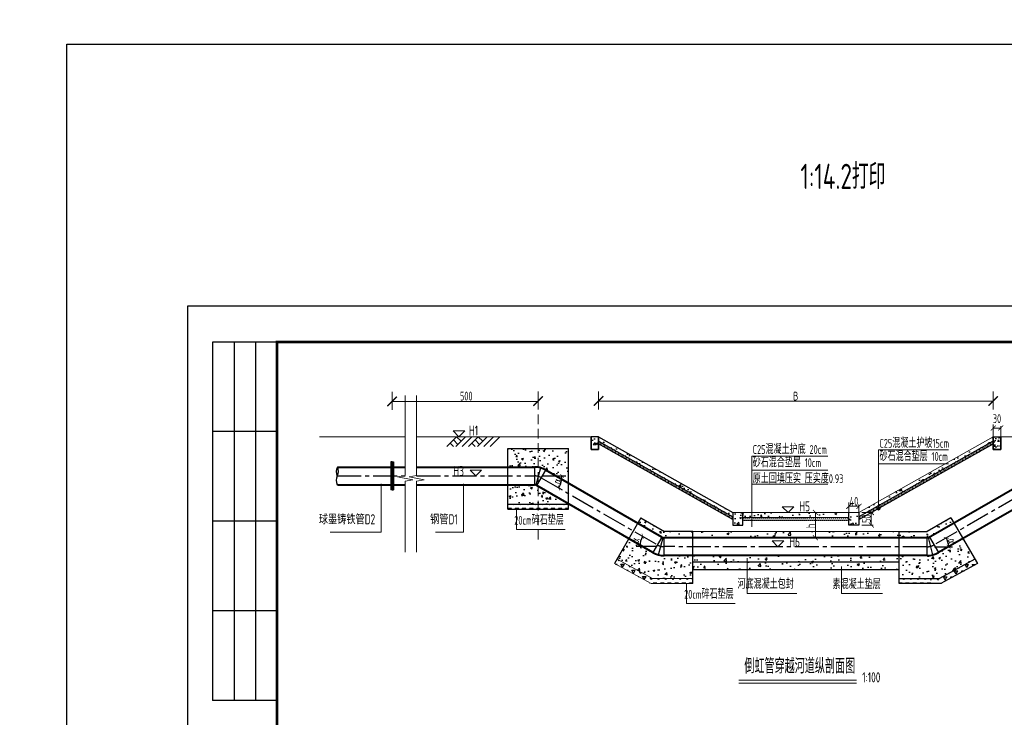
# Model space of a CAD drawing. Extents: x -493406 to 788281, y -298348 to -108123.
# Tile 5 of 6: x 451273 to 455176, y -286577 to -283813. Entities that reach past the tile are written whole.
import ezdxf
from ezdxf.enums import TextEntityAlignment as Align

# ---------------------------------------------------------------- set-up
doc = ezdxf.new("R2010")
doc.units = 0
for name, pattern in [('ACAD_ISO02W100', [15, 12, -3]), ('CENTER2', [28.575, 19.05, -3.175, 3.175, -3.175]), ('DASHED', [19.05, 12.7, -6.35])]:
    doc.linetypes.add(name, pattern=pattern)
doc.layers.add('GPSCOMMON', color=7, linetype='Continuous')
doc.layers.add('管道中心线', color=6, linetype='CENTER2')
for name, color, linetype, lineweight in [('标注', 4, 'Continuous', 13), ('河口线', 4, 'ACAD_ISO02W100', 70), ('管线', 1, 'Continuous', 25), ('管道', 1, 'Continuous', 25), ('细线', 7, 'Continuous', 20)]:
    doc.layers.add(name, color=color, linetype=linetype, lineweight=lineweight)
doc.styles.add('gpshz', font='tssdeng.shx', dxfattribs={"width": 0.7, "bigfont": 'tssdchn.shx'})
doc.styles.add('HZ', font='hztxt_e.shx', dxfattribs={"width": 0.7, "bigfont": 'hztxt.shx'})
doc.styles.add('图签', font='txt', dxfattribs={"width": 0.66})
doc.dimstyles.new('1bi250', dxfattribs={"dimtxt": 75, "dimasz": 37.5, "dimexe": 37.5, "dimexo": 37.5, "dimgap": 2, "dimtad": 1, "dimdec": 0, "dimtxsty": 'HZ', "dimblk": 'ARCHTICK', "dimcen": 2.5, "dimclrd": 256, "dimclre": 256, "dimclrt": 256, "dimadec": 0, "dimazin": 0, "dimtfac": 1, "dimtdec": 0, "dimtmove": 2, "dimatfit": 2, "dimfxl": 0, "dimlwd": -1, "dimlwe": -1, "dimarcsym": 0})
doc.dimstyles.new('副本 1bi50', dxfattribs={"dimtxt": 35, "dimasz": 15, "dimexe": 15, "dimexo": 15, "dimgap": 0.01, "dimtad": 1, "dimdec": 0, "dimlfac": 0.014286, "dimdsep": 46, "dimtxsty": 'gpshz', "dimblk": 'ARCHTICK', "dimcen": 2.5, "dimclrd": 256, "dimclre": 256, "dimclrt": 256, "dimadec": 0, "dimazin": 0, "dimtfac": 1, "dimtdec": 0, "dimtmove": 2, "dimatfit": 0, "dimfxl": 0, "dimlwd": -1, "dimlwe": -1, "dimarcsym": 0})
pattern_1 = [(50, (-5824.17, -123199.535), (72.8738676, -6.375634), [7.62, -83.82]), (355, (-5824.17, -123199.535), (-14.097369, 76.422738), [6.096, -67.056234]), (100.451445, (-5818.1, -123200.07), (58.776499, 70.047101), [6.476004, -71.236098]), (46.1842, (-5824.17, -123179.215), (108.431616, -16.816931), [11.43, -125.73]), (96.635558, (-5815.14, -123180.62), (94.961654, 98.97045), [9.71401, -106.854243]), (351.18415, (-5824.17, -123179.22), (94.961654, 98.97045), [9.143987, -100.583893]), (21, (-5814.01, -123184.295), (60.6457565, -40.906079), [7.62, -83.82]), (326, (-5814.01, -123184.295), (24.720811, 73.675186), [6.096, -67.056]), (71.451445, (-5808.96, -123187.704), (85.366568, 32.769108), [6.476004, -71.235975]), (37.5, (-5824.17, -123199.535), (1.2354413, 33.8220155), [0, -66.2432, 0, -68.072, 0, -67.31]), (7.5, (-5824.17, -123199.535), (26.727865, 40.07223), [0, -38.8112, 0, -64.7192, 0, -25.654]), (327.5, (-5846.828, -123199.535), (54.236238, -2.2914976), [0, -25.4, 0, -79.248, 0, -105.156]), (317.5, (-5856.99, -123199.535), (59.2516726, 10.1705964), [0, -33.02, 0, -52.6288, 0, -74.676])]
pattern_2 = [(0, (121505.66, -175011.722), (3.96875, 7.9375), [0, -7.9375])]
pattern_3 = [(50, (-20210.14, -127578.82), (72.8738676, -6.375634), [7.62, -83.82]), (355, (-20210.14, -127578.82), (-14.097369, 76.422738), [6.096, -67.056234]), (100.451445, (-20204.07, -127579.35), (58.776499, 70.047101), [6.476004, -71.236098]), (46.1842, (-20210.14, -127558.5), (108.431616, -16.816931), [11.43, -125.73]), (96.635558, (-20201.1, -127559.9), (94.961654, 98.97045), [9.71401, -106.854243]), (351.18415, (-20210.14, -127558.5), (94.961654, 98.97045), [9.143987, -100.583893]), (21, (-20199.98, -127563.58), (60.6457565, -40.906079), [7.62, -83.82]), (326, (-20199.98, -127563.58), (24.720811, 73.675186), [6.096, -67.056]), (71.451445, (-20194.926, -127566.99), (85.366568, 32.769108), [6.476004, -71.235975]), (37.5, (-20210.14, -127578.822), (1.2354413, 33.8220155), [0, -66.2432, 0, -68.072, 0, -67.31]), (7.5, (-20210.14, -127578.822), (26.727865, 40.07223), [0, -38.8112, 0, -64.7192, 0, -25.654]), (327.5, (-20232.797, -127578.822), (54.236238, -2.2914976), [0, -25.4, 0, -79.248, 0, -105.156]), (317.5, (-20242.957, -127578.82), (59.2516726, 10.1705964), [0, -33.02, 0, -52.6288, 0, -74.676])]
pattern_4 = [(60, (-20210.14, -127578.822), (-14.2875, 24.7466759), [14.2875, -14.2875]), (120, (-20210.14, -127578.822), (-28.575, 2e-08), [14.2875, -14.2875]), (0, (-20217.284, -127566.449), (14.2875, 24.7466759), [14.2875, -14.2875])]

# ---------------------------------------------------------------- blocks, each defined once
blk = doc.blocks.new('_ArchTick')
at = {"color": 0, "linetype": 'ByBlock', "const_width": 0.15}
blk.add_lwpolyline([(-0.5, -0.5), (0.5, 0.5)], dxfattribs=at)
blk = doc.blocks.new('*D73')
at = {"layer": 'Defpoints', "color": 0}
for p in [(454560.1, -285689), (454600.1, -285696.3), (454600.1, -285741)]:
    blk.add_point(p, dxfattribs=at)
at = {"layer": '标注'}
for p, q in [((454560.1, -285726.5), (454560.1, -285778.5)), ((454560.1, -285741), (454600.1, -285741)), ((454600.1, -285733.8), (454600.1, -285778.5))]:
    blk.add_line(p, q, dxfattribs=at)
at = {"layer": '标注', "xscale": 20, "yscale": 20, "zscale": 20, "rotation": 180}
blk.add_blockref('_ArchTick', (454560.1, -285741), dxfattribs=at)
at = {"layer": '标注', "xscale": 20, "yscale": 20, "zscale": 20}
blk.add_blockref('_ArchTick', (454600.1, -285741), dxfattribs=at)
at = {"layer": '标注', "insert": (454580.1, -285721.5), "char_height": 35, "attachment_point": 5, "style": 'gpshz'}
blk.add_mtext('40', dxfattribs=at)
blk = doc.blocks.new('*D74')
at = {"layer": 'Defpoints', "color": 0}
for p in [(454693.6, -285765.5), (454648.9, -285815.5), (454693.6, -285815.5)]:
    blk.add_point(p, dxfattribs=at)
at = {"layer": '标注'}
for p, q in [((454656.1, -285765.5), (454611.4, -285765.5)), ((454648.9, -285765.5), (454648.9, -285815.5)), ((454656.1, -285815.5), (454611.4, -285815.5))]:
    blk.add_line(p, q, dxfattribs=at)
at = {"layer": '标注', "xscale": 20, "yscale": 20, "zscale": 20}
for p, rotation in [((454648.9, -285765.5), 90), ((454648.9, -285815.5), 270)]:
    blk.add_blockref('_ArchTick', p, dxfattribs=dict(at, rotation=rotation))
at = {"layer": '标注', "insert": (454629.4, -285790.5), "char_height": 35, "attachment_point": 5, "rotation": 90, "style": 'gpshz'}
blk.add_mtext('50', dxfattribs=at)
blk = doc.blocks.new('*D75')
at = {"layer": 'Defpoints', "color": 0}
for p in [(455132.1, -285379), (455162.1, -285386.3), (455162.1, -285431)]:
    blk.add_point(p, dxfattribs=at)
at = {"layer": '标注'}
for p, q in [((455132.1, -285416.5), (455132.1, -285468.5)), ((455132.1, -285431), (455162.1, -285431)), ((455162.1, -285423.8), (455162.1, -285468.5))]:
    blk.add_line(p, q, dxfattribs=at)
at = {"layer": '标注', "xscale": 20, "yscale": 20, "zscale": 20, "rotation": 180}
blk.add_blockref('_ArchTick', (455132.1, -285431), dxfattribs=at)
at = {"layer": '标注', "xscale": 20, "yscale": 20, "zscale": 20}
blk.add_blockref('_ArchTick', (455162.1, -285431), dxfattribs=at)
at = {"layer": '标注', "insert": (455147.1, -285393.8), "char_height": 35, "attachment_point": 5, "style": 'gpshz'}
blk.add_mtext('30', dxfattribs=at)
blk = doc.blocks.new('*D77')
at = {"layer": 'Defpoints', "color": 0}
for p in [(453340.6, -285627.9), (453736.4, -285872.9), (453801.7, -285894.1), (453828.1, -285901), (454869.7, -285901.4)]:
    blk.add_point(p, dxfattribs=at)
at = {"layer": 'GPSCOMMON'}
blk.add_line((453798.6, -285901), (453716.4, -285901), dxfattribs=at)
blk.add_arc((453813.6, -285901), 82.2, 150, 179.9821, dxfattribs=at)
at = {"layer": 'GPSCOMMON', "xscale": 15, "yscale": 15, "zscale": 15}
for p, rotation in [((453742.5, -285859.9), 59.9999999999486), ((453731.4, -285901), 269.9821296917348)]:
    blk.add_blockref('_ArchTick', p, dxfattribs=dict(at, rotation=rotation))
at = {"layer": 'GPSCOMMON', "insert": (453712, -285875.2), "char_height": 35, "attachment_point": 5, "rotation": 75.7425, "style": 'gpshz'}
blk.add_mtext('α', dxfattribs=at)
blk = doc.blocks.new('*D78')
at = {"layer": 'Defpoints', "color": 0}
for p in [(452846.4, -285620.7), (453313.6, -285620.7), (453340.6, -285627.9), (453417.3, -285653.2), (453801.7, -285894.1)]:
    blk.add_point(p, dxfattribs=at)
at = {"layer": 'GPSCOMMON'}
blk.add_line((453343.1, -285620.7), (453438.1, -285620.7), dxfattribs=at)
blk.add_arc((453328.1, -285620.7), 95, 330, 0, dxfattribs=at)
at = {"layer": 'GPSCOMMON', "xscale": 15, "yscale": 15, "zscale": 15}
for p, rotation in [((453423.1, -285620.7), 89.99999999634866), ((453410.3, -285668.2), 240.0000000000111)]:
    blk.add_blockref('_ArchTick', p, dxfattribs=dict(at, rotation=rotation))
at = {"layer": 'GPSCOMMON', "insert": (453402.9, -285640.8), "char_height": 35, "attachment_point": 5, "rotation": 75, "style": 'gpshz'}
blk.add_mtext('α', dxfattribs=at)
blk = doc.blocks.new('*D79')
at = {"layer": 'Defpoints', "color": 0}
for p in [(455359.2, -285628.3), (453828.1, -285901), (454869.7, -285901.4), (454896.6, -285894.2), (454954.2, -285889.1)]:
    blk.add_point(p, dxfattribs=at)
at = {"layer": 'GPSCOMMON'}
blk.add_line((454899.1, -285901.4), (454970.3, -285901.4), dxfattribs=at)
blk.add_arc((454884.1, -285901.4), 71.1, 359.9821, 29.8923, dxfattribs=at)
at = {"layer": 'GPSCOMMON', "xscale": 15, "yscale": 15, "zscale": 15}
for p, rotation in [((454945.8, -285865.9), 119.892311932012), ((454955.3, -285901.4), 269.9821296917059)]:
    blk.add_blockref('_ArchTick', p, dxfattribs=dict(at, rotation=rotation))
at = {"layer": 'GPSCOMMON', "insert": (454969.8, -285878.5), "char_height": 35, "attachment_point": 5, "rotation": 284.9372, "style": 'gpshz'}
blk.add_mtext('α', dxfattribs=at)
blk = doc.blocks.new('*D80')
at = {"layer": 'Defpoints', "color": 0}
for p in [(455294.1, -285634.4), (455359.2, -285628.3), (455386.2, -285620.7), (455853.9, -285621), (454896.6, -285894.2)]:
    blk.add_point(p, dxfattribs=at)
at = {"layer": 'GPSCOMMON'}
blk.add_line((455357.4, -285620.7), (455277.9, -285620.6), dxfattribs=at)
blk.add_arc((455372.4, -285620.7), 79.5, 179.9606, 209.8923, dxfattribs=at)
at = {"layer": 'GPSCOMMON', "xscale": 15, "yscale": 15, "zscale": 15}
for p, rotation in [((455292.9, -285620.6), 89.96055864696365), ((455303.5, -285660.3), 299.8923119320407)]:
    blk.add_blockref('_ArchTick', p, dxfattribs=dict(at, rotation=rotation))
at = {"layer": 'GPSCOMMON', "insert": (455312.5, -285636.7), "char_height": 35, "attachment_point": 5, "rotation": 284.9264, "style": 'gpshz'}
blk.add_mtext('α', dxfattribs=at)
blk = doc.blocks.new('*U56')
at = {"color": 0}
for p, q in [((7, 287), (7, 187)), ((25, 287), (7, 287)), ((13, 287), (13, 187)), ((19, 287), (19, 187)), ((25, 262), (7, 262)), ((25, 237), (7, 237)), ((25, 212), (7, 212)), ((25, 187), (7, 187))]:
    blk.add_line(p, q, dxfattribs=at)
blk.add_lwpolyline([(0, 0), (420, 0), (420, 297), (0, 297)], close=True, dxfattribs=at)
at = {"color": 0, "const_width": 0.75}
blk.add_lwpolyline([(410, 10), (410, 287), (25, 287), (25, 10), (410, 10)], dxfattribs=at)
at = {"color": 0, "linetype": 'Continuous', "style": '图签', "flags": 8}
for tag, width, p, p2 in [('设计总负责', 0.611046, (130.25, 28.99), (141.11, 28.99)), ('工程名称', 2.988281, (283.25, 28.99), (325.75, 28.99)), ('图纸编号', 2.575163, (345.13, 28.99), (381.76, 28.99)), ('子项名称', 2.988281, (283.25, 20.99), (325.75, 20.99))]:
    blk.add_attdef(tag, text='', height=2.5, dxfattribs=dict(at, width=width)).set_placement(p, p2, align=Align.FIT)
at = {"color": 0, "linetype": 'Continuous', "ltscale": 0.055, "style": '图签', "flags": 8}
for tag, width, p, p2 in [('审定', 1.617188, (172.25, 28.99), (183.75, 28.99)), ('设计', 1.617188, (214.25, 28.99), (225.75, 28.99)), ('工程编号', 0.738284, (256.25, 28.99), (266.75, 28.99)), ('版本', 1.530605, (397.87, 28.99), (408.75, 28.99)), ('设计负责', 0.763807, (130.25, 20.99), (141.11, 20.99)), ('审核', 1.617188, (172.25, 20.99), (183.75, 20.99)), ('注册工程师', 0.646875, (214.25, 20.99), (225.75, 20.99)), ('图纸比例', 0.738284, (256.25, 20.99), (266.75, 20.99)), ('专业负责', 0.763807, (130.25, 12.65), (141.11, 12.65)), ('校核', 1.617188, (172.25, 12.65), (183.75, 12.65)), ('注册建筑师', 0.646875, (214.25, 12.65), (225.75, 12.65)), ('出图日期', 0.738284, (256.25, 12.65), (266.75, 12.65))]:
    blk.add_attdef(tag, text='', height=2.5, dxfattribs=dict(at, width=width)).set_placement(p, p2, align=Align.FIT)
at = {"color": 0, "linetype": 'Continuous', "style": '图签'}
for tag, p, width in [('设计证书', (43.26, 16.37), 1.55), ('咨询证书', (43.26, 12.88), 0.9)]:
    blk.add_attdef(tag, p, '', height=2, dxfattribs=dict(at, width=width))
at = {"color": 0, "linetype": 'Continuous', "style": '图签', "width": 0.85}
for tag, height, p in [('图纸名称_2_1', 2.2, (305.02, 15.12)), ('图纸名称_1_1', 2.5, (305.02, 13.35)), ('图纸名称_2_2', 2.2, (305.02, 11.51))]:
    blk.add_attdef(tag, text='', height=height, dxfattribs=at).set_placement(p, align=Align.CENTER)
blk = doc.blocks.new('20180504.1552004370')
at = {"layer": 'GPSCOMMON', "ltscale": 1.5}
h = blk.add_hatch(dxfattribs=at)
h.set_pattern_fill('AR-CONC', color=256, scale=0.4, style=0)
h.set_pattern_definition(pattern_1)
h.paths.add_polyline_path([(453568.14, -285465.53), (453538.14, -285465.53), (453538.14, -285515.53), (453568.14, -285515.53)])
h = blk.add_hatch(dxfattribs=at)
h.set_pattern_fill('AR-CONC', color=256, scale=0.4, style=0)
h.set_pattern_definition(pattern_1)
h.paths.add_polyline_path([(453568.14, -285465.53), (453568.14, -285482.54), (454100.13, -285782.54), (454100.13, -285765.53)])
at = {"layer": 'GPSCOMMON'}
h = blk.add_hatch(dxfattribs=at)
h.set_pattern_fill('DOTS', color=256, scale=5, style=0)
h.set_pattern_definition([(180, (787194.601, -175011.722), (-3.96875, 7.9375), [0, -7.9375])])
h.paths.add_polyline_path([(453568.14, -285494.02), (453568.14, -285481.48), (454100.13, -285781.48), (454100.13, -285792.25)])
at = {"layer": 'GPSCOMMON', "ltscale": 1.5}
h = blk.add_hatch(dxfattribs=at)
h.set_pattern_fill('AR-CONC', color=256, scale=0.4, style=0)
h.set_pattern_definition(pattern_1)
h.paths.add_polyline_path([(454600.13, -285765.53), (454560.13, -285765.53), (454560.13, -285815.53), (454600.13, -285815.53)])
h.paths.add_polyline_path([(455132.12, -285482.54), (455132.12, -285465.53), (454600.13, -285765.53), (454600.13, -285781.68)])
edge = h.paths.add_edge_path()
edge.add_line((454140.13, -285765.53), (454140.13, -285785.53))
edge.add_line((454140.13, -285785.53), (454170.53, -285785.53))
edge.add_arc((454175.48, -285782.48), 5.81, 90, 211.59321, ccw=False)
edge.add_line((454175.48, -285776.68), (454175.48, -285765.53))
edge.add_line((454175.48, -285765.53), (454140.13, -285765.53))
edge = h.paths.add_edge_path()
edge.add_line((454560.13, -285785.53), (454560.13, -285765.53))
edge.add_line((454560.13, -285765.53), (454175.48, -285765.53))
edge.add_line((454175.48, -285765.53), (454175.48, -285776.68))
edge.add_arc((454175.48, -285782.48), 5.81, 328.40679, 90, ccw=False)
edge.add_line((454180.43, -285785.53), (454560.13, -285785.53))
h.paths.add_polyline_path([(454100.13, -285815.53), (454140.13, -285815.53), (454140.13, -285765.53), (454100.13, -285765.53)])
at = {"layer": 'GPSCOMMON'}
h = blk.add_hatch(dxfattribs=at)
h.set_pattern_fill('DOTS', color=256, scale=5, style=0)
h.set_pattern_definition(pattern_2)
h.paths.add_polyline_path([(455132.12, -285494.02), (455132.12, -285481.48), (454600.13, -285781.48), (454600.13, -285792.25)])
h = blk.add_hatch(dxfattribs=at)
h.set_pattern_fill('AR-CONC', color=256, scale=0.2, style=0)
h.set_pattern_definition([(50, (87490.643, -175482.128), (36.4369338, -3.187817), [3.81, -41.91]), (355, (87490.643, -175482.128), (-7.0485652, 38.2113286), [3.048, -33.528]), (100.451, (87493.68, -175482.393), (29.3885003, 35.0233376), [3.238, -35.618]), (46.1842, (87490.643, -175471.968), (54.215808, -8.4084656), [5.715, -62.865]), (96.6356, (87495.16, -175472.67), (47.480847, 49.485111), [4.857, -53.427]), (351.184, (87490.643, -175471.97), (47.480921, 49.4850236), [4.572, -50.292]), (21, (87495.723, -175474.508), (30.322976, -20.4531037), [3.81, -41.91]), (326, (87495.723, -175474.508), (12.3604057, 36.8375932), [3.048, -33.528]), (71.4514, (87498.25, -175476.212), (42.683298, 16.3845715), [3.238, -35.618]), (37.5, (87490.643, -175482.128), (0.61772065, 16.91100777), [0, -33.1216, 0, -34.036, 0, -33.655]), (7.5, (87490.643, -175482.128), (13.3639325, 20.036115), [0, -19.4056, 0, -32.3596, 0, -12.827]), (327.5, (87479.314, -175482.128), (27.11811903, -1.1457488), [0, -12.7, 0, -39.624, 0, -52.578]), (317.5, (87474.234, -175482.128), (29.6258363, 5.0852982), [0, -16.51, 0, -26.3144, 0, -37.338])])
h.paths.add_polyline_path([(455132.12, -285465.53), (455162.12, -285465.53), (455162.12, -285515.53), (455132.12, -285515.53)])
at = {"layer": 'GPSCOMMON', "ltscale": 1.5}
h = blk.add_hatch(dxfattribs=at)
h.set_pattern_fill('AR-CONC', color=256, scale=0.4, style=0)
h.set_pattern_definition(pattern_3)
h.paths.add_polyline_path([(453328.15, -285512.71), (453208.19, -285512.71), (453208.19, -285585.53), (453314.17, -285585.53, -0.0392203), (453328.15, -285586.63)])
h.paths.add_polyline_path([(453448.19, -285512.71), (453328.15, -285512.71), (453328.15, -285586.63, -0.0919574), (453358.92, -285597.52), (453448.19, -285649.06)])
h.paths.add_polyline_path([(453328.15, -285661.73), (453323.42, -285659.01, 0.1316525), (453314.17, -285656.53), (453208.19, -285656.53), (453208.19, -285732.71), (453328.15, -285732.71)])
h.paths.add_polyline_path([(453328.15, -285661.73), (453328.15, -285732.71), (453448.19, -285732.71), (453448.19, -285731.04)])
at = {"layer": 'GPSCOMMON'}
h = blk.add_hatch(dxfattribs=at)
h.set_pattern_fill('TRIANG', color=256, scale=3, style=0)
h.set_pattern_definition([(60, (-5770.372, -123199.535), (-14.2875, 24.7466759), [14.2875, -14.2875]), (120, (-5770.372, -123199.535), (-28.575, 2e-08), [14.2875, -14.2875]), (0, (-5777.516, -123187.162), (14.2875, 24.7466759), [14.2875, -14.2875])])
h.paths.add_polyline_path([(453328.15, -285732.71), (453208.19, -285732.71), (453208.19, -285752.71), (453328.15, -285752.71)])
h.paths.add_polyline_path([(453448.19, -285732.71), (453328.15, -285732.71), (453328.15, -285752.71), (453448.19, -285752.71)])
at = {"layer": 'GPSCOMMON', "ltscale": 1.5}
h = blk.add_hatch(dxfattribs=at)
h.set_pattern_fill('AR-CONC', color=256, scale=0.4, style=0)
h.set_pattern_definition(pattern_1)
h.paths.add_polyline_path([(453735.69, -285786.18), (453723.19, -285807.83), (453814.11, -285860.32), (453814.11, -285831.45)])
h.paths.add_polyline_path([(453941.1, -285840.53), (453829.83, -285840.53), (453814.11, -285831.45), (453814.11, -285860.32), (453818.72, -285862.98, 0.1316525), (453828.22, -285865.53), (453941.1, -285865.53)])
at = {"layer": 'GPSCOMMON'}
h = blk.add_hatch(dxfattribs=at)
h.set_pattern_fill('DOTS', color=256, scale=5, style=0)
h.set_pattern_definition(pattern_2)
edge = h.paths.add_edge_path()
edge.add_line((454140.13, -285785.53), (454140.13, -285795.53))
edge.add_line((454140.13, -285795.53), (454175.48, -285795.53))
edge.add_line((454175.48, -285795.53), (454175.48, -285788.29))
edge.add_arc((454175.48, -285782.48), 5.81, 211.59321, 270, ccw=False)
edge.add_line((454170.53, -285785.53), (454140.13, -285785.53))
edge = h.paths.add_edge_path()
edge.add_line((454560.13, -285795.53), (454560.13, -285785.53))
edge.add_line((454560.13, -285785.53), (454180.43, -285785.53))
edge.add_arc((454175.48, -285782.48), 5.81, 270, 328.40679, ccw=False)
edge.add_line((454175.48, -285788.29), (454175.48, -285795.53))
edge.add_line((454175.48, -285795.53), (454560.13, -285795.53))
at = {"layer": 'GPSCOMMON', "ltscale": 1.5}
h = blk.add_hatch(dxfattribs=at)
h.set_pattern_fill('AR-CONC', color=256, scale=0.4, style=0)
h.set_pattern_definition(pattern_1)
h.paths.add_polyline_path([(454976.72, -285807.22), (454964.57, -285786.18), (454884.31, -285832.52), (454884.31, -285860.36)])
at = {"layer": 'GPSCOMMON'}
h = blk.add_hatch(dxfattribs=at)
h.set_pattern_fill('AR-CONC', color=256, scale=0.5, style=0)
h.set_pattern_definition([(50, (-20210.14, -127578.82), (91.092334, -7.969543), [9.525, -104.775]), (355, (-20210.14, -127578.82), (-17.621413, 95.528321), [7.62, -83.82]), (100.451, (-20202.55, -127579.49), (73.471251, 87.558344), [8.095, -89.045]), (46.1842, (-20210.14, -127553.42), (135.53952, -21.021164), [14.2875, -157.1625]), (96.6356, (-20198.85, -127555.17), (118.702117, 123.712778), [12.1425, -133.5675]), (351.184, (-20210.14, -127553.42), (118.702303, 123.71256), [11.43, -125.73]), (21, (-20197.44, -127559.77), (75.80744, -51.132759), [9.525, -104.775]), (326, (-20197.44, -127559.77), (30.901014, 92.093983), [7.62, -83.82]), (71.4514, (-20191.12, -127564.03), (106.708245, 40.961429), [8.095, -89.045]), (37.5, (-20210.14, -127578.822), (1.5443016, 42.2775194), [0, -82.804, 0, -85.09, 0, -84.1375]), (7.5, (-20210.14, -127578.82), (33.4098313, 50.0902874), [0, -48.514, 0, -80.899, 0, -32.0675]), (327.5, (-20238.46, -127578.822), (67.7952976, -2.864372), [0, -31.75, 0, -99.06, 0, -131.445]), (317.5, (-20251.16, -127578.82), (74.064591, 12.7132455), [0, -41.275, 0, -65.786, 0, -93.345])])
h.paths.add_polyline_path([(454759.15, -285865.53), (454759.14, -285840.53), (453931.06, -285840.53), (453931.06, -285865.53)])
at = {"layer": 'GPSCOMMON', "ltscale": 1.5}
h = blk.add_hatch(dxfattribs=at)
h.set_pattern_fill('AR-CONC', color=256, scale=0.4, style=0)
h.set_pattern_definition(pattern_1)
h.paths.add_polyline_path([(454884.31, -285832.52), (454870.43, -285840.53), (454759.14, -285840.53), (454759.15, -285865.53), (454870.29, -285865.53), (454870.29, -285865.53, 0.1316525), (454879.54, -285863.05), (454884.31, -285871.31)])
h = blk.add_hatch(dxfattribs=at)
h.set_pattern_fill('AR-CONC', color=256, scale=0.4, style=0)
h.set_pattern_definition(pattern_3)
h.paths.add_polyline_path([(453941.09, -285936.53), (453804.11, -285936.53), (453687.69, -285869.32), (453640.94, -285950.29), (453781.06, -286027.53), (453941.06, -286027.53)])
h = blk.add_hatch(dxfattribs=at)
h.set_pattern_fill('AR-CONC', color=256, scale=0.4, style=0)
h.set_pattern_definition(pattern_3)
h.paths.add_polyline_path([(454759.17, -285936.53), (454896.15, -285936.53), (455012.57, -285869.32), (455059.32, -285950.29), (454919.2, -286027.53), (454759.2, -286027.53)])
at = {"layer": 'GPSCOMMON'}
h = blk.add_hatch(dxfattribs=at)
h.set_pattern_fill('TRIANG', color=256, scale=3, style=0)
h.set_pattern_definition(pattern_4)
h.paths.add_polyline_path([(453630.94, -285967.62), (453775.92, -286047.53), (453814.11, -286047.53), (453814.11, -286027.53), (453781.06, -286027.53), (453640.94, -285950.29)])
h.paths.add_polyline_path([(453814.11, -286047.53), (453941.06, -286047.53), (453941.06, -286027.53), (453814.11, -286027.53)])
h = blk.add_hatch(dxfattribs=at)
h.set_pattern_fill('AR-CONC', color=256, scale=0.5, style=0)
h.set_pattern_definition([(50, (-20210.14, -127578.82), (91.092334, -7.969543), [9.525, -104.775]), (355, (-20210.14, -127578.82), (-17.62171, 95.528423), [7.62, -83.820292]), (100.451445, (-20202.55, -127579.49), (73.470624, 87.558876), [8.095004, -89.045122]), (46.1842, (-20210.14, -127553.42), (135.53952, -21.021164), [14.2875, -157.1625]), (96.635558, (-20198.85, -127555.17), (118.702067, 123.713062), [12.14251, -133.567804]), (351.18415, (-20210.14, -127553.42), (118.702067, 123.713062), [11.429984, -125.729866]), (21, (-20197.44, -127559.77), (75.807196, -51.132599), [9.525, -104.775]), (326, (-20197.44, -127559.77), (30.901014, 92.093983), [7.62, -83.82]), (71.451445, (-20191.12, -127564.03), (106.70821, 40.961384), [8.095004, -89.044969]), (37.5, (-20210.14, -127578.822), (1.5443016, 42.2775194), [0, -82.804, 0, -85.09, 0, -84.1375]), (7.5, (-20210.14, -127578.82), (33.4098313, 50.0902874), [0, -48.514, 0, -80.899, 0, -32.0675]), (327.5, (-20238.46, -127578.822), (67.7952976, -2.864372), [0, -31.75, 0, -99.06, 0, -131.445]), (317.5, (-20251.16, -127578.82), (74.064591, 12.7132455), [0, -41.275, 0, -65.786, 0, -93.345])])
h.paths.add_polyline_path([(454759.17, -285936.53), (453941.09, -285936.53), (453941.08, -285961.53), (454759.18, -285961.53)])
h.paths.add_polyline_path([(454759.18, -285961.53), (454103.48, -285961.53), (454103.48, -285991.53), (454759.19, -285991.53)])
h.paths.add_polyline_path([(454103.48, -285961.53), (453941.08, -285961.53), (453941.07, -285991.53), (454103.48, -285991.53)])
h = blk.add_hatch(dxfattribs=at)
h.set_pattern_fill('TRIANG', color=256, scale=3, style=0)
h.set_pattern_definition([(60, (-23489.3, -87664.07), (-14.2874949, 24.746673), [14.2875, -14.2875]), (120, (-23489.3, -87664.07), (-28.5749949, 3e-06), [14.2875, -14.2875]), (0, (-23496.445, -87651.698), (14.2875, 24.74667), [14.2875, -14.2875])])
h.paths.add_polyline_path([(455069.32, -285967.62), (455059.32, -285950.29), (454919.2, -286027.53), (454884.27, -286027.53), (454884.27, -286047.53), (454924.35, -286047.53)])
h = blk.add_hatch(dxfattribs=at)
h.set_pattern_fill('TRIANG', color=256, scale=3, style=0)
h.set_pattern_definition(pattern_4)
h.paths.add_polyline_path([(454759.2, -286047.53), (454886.15, -286047.53), (454886.15, -286027.53), (454759.2, -286027.53)])
at = {"layer": '标注'}
blk.add_hatch(color=256, dxfattribs=at).paths.add_polyline_path([(454672.29, -285750.3, 1), (454683.91, -285750.3, 1)])
at = {"layer": 'GPSCOMMON'}
for p, q in [((453538.14, -285515.53, -847.88), (453538.14, -285465.53, -844.36)), ((453538.14, -285465.53, -847.88), (453538.14, -285515.53, -847.88)), ((453568.14, -285465.53, -844.36), (453538.14, -285465.53, -847.88)), ((453568.14, -285465.53, -847.88), (453568.14, -285515.53, -847.88)), ((453568.14, -285515.53, -847.88), (453568.14, -285465.53, -844.36)), ((453568.14, -285482.54, -423.94), (454100.13, -285782.54, -423.94)), ((455132.12, -285482.54, -423.94), (454600.13, -285782.54, -423.94)), ((455132.12, -285465.53, -847.88), (455132.12, -285515.53, -847.88)), ((455132.12, -285515.53, -847.88), (455132.12, -285465.53, -844.36)), ((455132.12, -285465.53, -844.36), (455162.12, -285465.53, -847.88)), ((455162.12, -285515.53, -847.88), (455162.12, -285465.53, -844.36)), ((455162.12, -285465.53, -847.88), (455162.12, -285515.53, -847.88)), ((453208.19, -285752.71, 2191.06), (453208.19, -285512.71, 2191.06)), ((453208.19, -285512.71, 2191.06), (453448.19, -285512.71, 2191.06)), ((453448.19, -285752.71, 2191.06), (453448.19, -285512.71, 2191.06)), ((453568.14, -285515.53, -847.88), (453538.14, -285515.53, -847.88)), ((453538.14, -285515.53, -847.88), (453568.14, -285515.53, -847.88)), ((454100.13, -285794.02, -423.94), (453568.14, -285494.02, -423.94)), ((454600.13, -285794.02, -423.94), (455132.12, -285494.02, -423.94)), ((455132.12, -285515.53, -847.88), (455162.12, -285515.53, -847.88)), ((455162.12, -285515.53, -847.88), (455132.12, -285515.53, -847.88)), ((452749.96, -285565.53, -415.89), (452744.96, -285565.53, -415.89)), ((452744.96, -285565.53, -415.89), (452744.96, -285675.88, -415.89)), ((452749.96, -285565.53, -415.89), (452749.96, -285675.88, -415.89)), ((452749.96, -285585.53, -415.89), (452749.96, -285565.53, -415.89)), ((452749.96, -285565.53, -415.89), (452754.96, -285565.53, -415.89)), ((452754.96, -285565.53, -415.89), (452754.96, -285675.88, -415.89)), ((452749.96, -285675.88, -415.89), (452744.96, -285675.88, -415.89)), ((452749.96, -285675.88, -415.89), (452754.96, -285675.88, -415.89)), ((453208.19, -285732.71, 2191.06), (453448.19, -285732.71, 2191.06)), ((453208.19, -285752.71, 2191.06), (453448.19, -285752.71, 2191.06)), ((454100.13, -285765.53, -423.94), (454100.13, -285815.53, -423.94)), ((454100.13, -285765.53, -423.94), (454100.13, -285805.53, -423.94)), ((454140.13, -285815.53, -423.94), (454140.13, -285765.53, -423.94)), ((454560.13, -285815.53, -423.94), (454560.13, -285765.53, -423.94)), ((454600.13, -285765.53, -423.94), (454600.13, -285815.53, -423.94)), ((453735.69, -285786.18, 2191.06), (453630.94, -285967.62, 2191.06)), ((453735.69, -285786.18, -423.94), (453829.83, -285840.53, -423.94)), ((454600.13, -285781.48, -423.94), (454600.13, -285792.25, -423.94)), ((454964.57, -285786.18, 2191.06), (455069.32, -285967.62, 2191.06)), ((453941.1, -285840.53, -423.94), (453829.83, -285840.53, -423.94)), ((453941.09, -285901.06, -423.94), (453941.1, -285840.53, -423.94)), ((454100.13, -285815.53, -423.94), (454140.13, -285815.53, -423.94)), ((454600.13, -285815.53, -423.94), (454560.13, -285815.53, -423.94)), ((454759.2, -286047.53, 2191.06), (454759.14, -285840.53, 2191.06)), ((454759.16, -285840.53, 2191.06), (454870.43, -285840.53, 2191.06)), ((453941.06, -286047.53, 2191.06), (453941.1, -285902.1, 2191.06)), ((453941.08, -285961.53, -423.94), (454759.18, -285961.53, -423.94)), ((455059.32, -285950.29, 2191.06), (454919.2, -286027.53, 2191.06)), ((453941.07, -285991.53, -423.94), (454759.19, -285991.53, -423.94)), ((455069.32, -285967.62, 2191.06), (454924.35, -286047.53, 2191.06)), ((454759.2, -286027.53, 2191.06), (454919.2, -286027.53, 2191.06)), ((454924.35, -286047.53, 2191.06), (454759.2, -286047.53, 2191.06))]:
    blk.add_line(p, q, dxfattribs=at)
at = {"layer": 'GPSCOMMON', "ltscale": 1.5}
for p, q in [((453568.14, -285465.53, -423.94), (454100.13, -285765.53, -423.94)), ((454964.57, -285786.18, 2191.06), (454870.43, -285840.53, 2191.06))]:
    blk.add_line(p, q, dxfattribs=at)
at = {"layer": 'GPSCOMMON'}
blk.add_lwpolyline([(451460.3, -283910.4), (458292.3, -283910.4), (458292.3, -294926.9), (451460.3, -294926.9)], close=True, dxfattribs=at)
for centre, radius, start, end in [((452566.32, -285603.52, -423.94), 38.21, 151.90489, 206.71523), ((452501.94, -285602.75, -423.94), 35.18, 329.30766, 29.31246), ((452565.9, -285638.7, -423.94), 38.21, 151.90489, 206.71523), ((453781.06, -286027.53, -423.94), 160, 148.86303, 151.13697), ((454919.2, -286027.53, -423.94), 160, 28.86303, 31.13697)]:
    blk.add_arc(centre, radius, start, end, dxfattribs=at)
at = {"layer": '标注'}
for p, q in [((452749.96, -285359.48, -415.89), (452749.96, -285288.18, -415.89)), ((452749.96, -285345.58, 2199.11), (452749.96, -285288.18, 2199.11)), ((453328.15, -285357.83, -415.89), (453328.15, -285286.53, -415.89)), ((453328.15, -285343.93, 2199.11), (453328.15, -285286.53, 2199.11)), ((453568.14, -285357.83, -847.88), (453568.14, -285286.53, -847.88)), ((453568.14, -285343.93, 1767.12), (453568.14, -285286.53, 1767.12)), ((455132.12, -285357.92, -847.88), (455132.12, -285286.53, -847.88)), ((452749.81, -285325.33), (453328.65, -285325.33)), ((452749.96, -285325.68), (452750.66, -285324.98)), ((452750.31, -285331.3), (452750.31, -285324.83)), ((452801.26, -285619.34, 1767.12), (452801.26, -285301.92, 1767.12)), ((452846.36, -285619.34, 1767.12), (452846.36, -285301.92, 1767.12)), ((453327.8, -285325.68), (453328.5, -285324.98)), ((453328.15, -285326.25), (453328.15, -285324.83)), ((453568.14, -285324.03, -431.99), (455132.12, -285324.03, -847.88)), ((453037.4, -285442.76, -424.79), (452991.87, -285442.76, -424.79)), ((452991.87, -285442.76, -424.79), (453014.64, -285465.53, -424.79)), ((453014.64, -285465.53, -424.79), (453037.4, -285442.76, -424.79)), ((453005.06, -285465.53, -847.88), (452966.97, -285503.62, -847.88)), ((452980.14, -285490.44, -847.88), (452993.32, -285503.62, -847.88)), ((452992.6, -285477.99, -847.88), (453010.49, -285495.87, -847.88)), ((453040.84, -285465.53, -847.88), (453002.74, -285503.62, -847.88)), ((453005.06, -285465.53, -847.88), (453022.95, -285483.41, -847.88)), ((453018.76, -285465.53, -424.79), (453273.62, -285465.53, -424.79)), ((453065.75, -285465.53, -847.88), (453027.66, -285503.62, -847.88)), ((453090.67, -285465.53, -847.88), (453052.57, -285503.62, -847.88)), ((453065.75, -285490.44, -847.88), (453078.93, -285503.62, -847.88)), ((453078.21, -285477.99, -847.88), (453096.1, -285495.87, -847.88)), ((453126.44, -285465.53, -847.88), (453088.35, -285503.62, -847.88)), ((453090.67, -285465.53, -847.88), (453108.56, -285483.41, -847.88)), ((453151.36, -285465.53, -847.88), (453113.26, -285503.62, -847.88)), ((453176.28, -285465.53, -847.88), (453138.18, -285503.62, -847.88)), ((454678.1, -285750.3, -423.94), (454678.1, -285517.46, -423.94)), ((454678.1, -285517.46, -423.94), (454954.3, -285517.46, -423.94)), ((454175.48, -285821.86, 2191.06), (454175.48, -285542.09, 314.9)), ((454175.48, -285542.09), (454476.78, -285542.09)), ((453081.2, -285620.7, -423.94), (453058.44, -285597.94, -423.94)), ((453058.44, -285597.94, -423.94), (453103.96, -285597.94, -423.94)), ((453103.96, -285597.94, -423.94), (453081.2, -285620.7, -423.94)), ((454175.48, -285597.58), (454476.78, -285597.58)), ((454678.1, -285572.95, -423.94), (454954.3, -285572.95, -423.94)), ((452801.26, -285619.34, 1767.12), (452771.47, -285624.89, 1767.12)), ((452831.05, -285636, 1767.12), (452771.47, -285624.89, 1767.12)), ((452831.05, -285636, 1767.12), (452801.26, -285641.55, 1767.12)), ((452801.26, -285923.15, 1767.12), (452801.26, -285641.55, 1767.12)), ((452846.36, -285619.34, 1767.12), (452816.57, -285624.89, 1767.12)), ((452876.15, -285636, 1767.12), (452816.57, -285624.89, 1767.12)), ((452876.15, -285636, 1767.12), (452846.36, -285641.55, 1767.12)), ((452846.36, -285923.15, 1767.12), (452846.36, -285641.55, 1767.12)), ((452705.76, -285843.82, 2191.06), (452705.76, -285652.12, 2191.06)), ((453032.82, -285843.82, 2191.06), (453032.82, -285652.12, 2191.06)), ((454175.48, -285653.08), (454476.78, -285653.08)), ((453242.89, -285832.53, 2191.06), (453242.89, -285752.71, 2191.06)), ((454267.98, -285765.53, -423.94), (454522.83, -285765.53, -423.94)), ((454341.72, -285742.76, -423.94), (454296.19, -285742.76, -423.94)), ((454296.19, -285742.76, -423.94), (454318.96, -285765.53, -423.94)), ((454318.96, -285765.53, -423.94), (454341.72, -285742.76, -423.94)), ((454427.55, -285765.53, -2615), (454427.55, -285865.53, -2615)), ((454435.16, -285765.53, -2615), (454447.55, -285765.53, -2615)), ((452504.2, -285843.82, 2191.06), (452705.76, -285843.82, 2191.06)), ((452921.42, -285843.82, 2191.06), (453032.82, -285843.82, 2191.06)), ((453435.65, -285832.53, 2191.06), (453242.89, -285832.53, 2191.06)), ((454301.68, -285878.4, -423.94), (454256.15, -285878.4, -423.94)), ((454256.15, -285878.4, -423.94), (454278.91, -285901.17, -423.94)), ((454278.91, -285901.17, -423.94), (454301.68, -285878.4, -423.94)), ((454157.28, -286086.02), (454157.28, -285947.02)), ((454531.06, -286086.73), (454531.06, -285979.02)), ((453916.26, -286125.79, -5230.01), (453916.26, -286045.97, -5230.01)), ((454353.96, -286086.02), (454157.28, -286086.02)), ((454693.53, -286086.73), (454531.06, -286086.73)), ((454109.03, -286125.79, -5230.01), (453916.26, -286125.79, -5230.01)), ((454123.56, -286441.94), (454590.62, -286441.94))]:
    blk.add_line(p, q, dxfattribs=at)
at = {"layer": '标注', "const_width": 5}
blk.add_lwpolyline([(454123.56, -286429.97), (454590.62, -286429.97)], dxfattribs=at)
at = {"layer": '标注'}
blk.add_circle((454678.1, -285750.3, -423.94), 5.81, dxfattribs=at)
at = {"layer": '管线'}
for p, q in [((453314.17, -285585.53, 2191.06), (453314.17, -285656.53, 2191.06)), ((453337.34, -285588.58, 2191.06), (453318.96, -285657.16, 2191.06)), ((453323.42, -285659.01, 2191.06), (453358.92, -285597.52, 2191.06)), ((453818.84, -285863.05, 2191.06), (453783.34, -285924.54, 2191.06)), ((453804.92, -285933.48, 2191.06), (453823.3, -285864.9, 2191.06)), ((453828.09, -285936.53, 2191.06), (453828.09, -285865.53, 2191.06)), ((454870.29, -285936.53, -423.94), (454870.29, -285865.53, -423.94)), ((454893.45, -285933.48, -423.94), (454875.08, -285864.9, -423.94)), ((454879.54, -285863.05, -423.94), (454915.04, -285924.54, -423.94))]:
    blk.add_line(p, q, dxfattribs=at)
at = {"layer": '管道', "lineweight": 40}
for p, q in [((452532.61, -285585.53, -423.94), (452744.96, -285585.53, -423.94)), ((452754.96, -285585.53, -423.94), (452801.26, -285585.53, -423.94)), ((452846.36, -285585.53, 2191.06), (453314.17, -285585.53, 2191.06)), ((453818.72, -285862.98, 2191.06), (453358.92, -285597.52, 2191.06)), ((455341.46, -285597.52, 2191.06), (454875.31, -285865.53, 2191.06)), ((452532.61, -285656.53, -423.94), (452744.96, -285656.53, -423.94)), ((452754.96, -285656.53, -423.94), (452801.26, -285656.53, -423.94)), ((452845.46, -285656.53, 2191.06), (453314.17, -285656.53, 2191.06)), ((453783.34, -285924.54, 2191.06), (453323.42, -285659.01, 2191.06)), ((455376.94, -285658.97, -423.94), (454914.9, -285924.62, -423.94)), ((454875.31, -285865.53, -423.94), (453828.09, -285865.53, -423.94)), ((454870.29, -285936.53, -423.94), (453828.09, -285936.53, -423.94))]:
    blk.add_line(p, q, dxfattribs=at)
for centre, radius, start, end in [((453314.17, -285675.03, 2191.06), 89.5, 60, 90), ((453314.17, -285675.03, 2191.06), 18.5, 60, 90), ((453828.22, -285846.53, 1767.12), 19, 240, 270), ((453828.09, -285847.03, 2191.06), 18.5, 240, 270), ((454870.29, -285847.03, -423.94), 18.5, 270, 300), ((453828.09, -285847.03, 2191.06), 89.5, 240, 270), ((454870.29, -285847.03, -423.94), 89.5, 270, 300)]:
    blk.add_arc(centre, radius, start, end, dxfattribs=at)
at = {"layer": '管道中心线', "ltscale": 5}
for p, q in [((452531.05, -285620.7, -423.94), (452801.26, -285620.7, -423.94)), ((452846.36, -285620.7, -423.94), (453313.61, -285620.7, -423.94)), ((453340.61, -285627.94, 2030.07), (453801.65, -285894.12, 2030.07)), ((455359.21, -285628.26, -423.94), (454896.64, -285894.17, -423.94)), ((454869.73, -285901.35, -423.94), (453828.09, -285901.03, -423.94))]:
    blk.add_line(p, q, dxfattribs=at)
for centre, radius, start, end in [((453313.61, -285674.7, 2191.06), 54, 60, 90), ((453826.87, -285851.64, 2191.06), 49.4, 239.29715, 271.4081), ((454869.73, -285847.35, -423.94), 54, 270, 300)]:
    blk.add_arc(centre, radius, start, end, dxfattribs=at)
at = {"layer": '细线', "linetype": 'DASHED', "ltscale": 3}
blk.add_line((453328.15, -285872.39, 2191.06), (453328.15, -285373.35, 2191.06), dxfattribs=at)
at = {"layer": '细线'}
for p, q in [((452801.26, -285465.53, -349.31), (452461.96, -285465.53, -249.23)), ((453568.14, -285465.53, -847.88), (452846.36, -285465.53, -355.44)), ((455132.12, -285465.53, -423.94), (454600.13, -285765.53, -423.94)), ((456221.05, -285465.53, -423.94), (455132.12, -285465.53, -423.94)), ((454100.13, -285795.53, -423.94), (454100.13, -285765.53, -423.94)), ((454600.13, -285765.53, -423.94), (454100.13, -285765.53, -423.94)), ((454600.13, -285795.53, -423.94), (454600.13, -285765.53, -423.94)), ((454600.13, -285795.53, -423.94), (454600.13, -285765.53, -423.94)), ((454560.13, -285785.53, -423.94), (454140.13, -285785.53, -423.94)), ((454560.13, -285795.53, -423.94), (454140.13, -285795.53, -423.94)), ((454759.14, -285840.53, -423.94), (453941.1, -285840.53, -423.94)), ((453640.94, -285950.29, 2191.06), (453781.06, -286027.53, 2191.06)), ((453630.94, -285967.62, 2191.06), (453775.92, -286047.53, 2191.06)), ((453941.06, -286027.53, 2191.06), (453781.06, -286027.53, 2191.06)), ((453941.06, -286047.53, 2191.06), (453775.92, -286047.53, 2191.06))]:
    blk.add_line(p, q, dxfattribs=at)
at = {"layer": 'GPSCOMMON', "xscale": 14.20000000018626, "yscale": 14.20000000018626, "zscale": 14.2}
blk.add_blockref('*U56', (451938.3, -289165.8), dxfattribs=at)
at = {"layer": '标注', "xscale": 37.5, "yscale": 37.5, "zscale": 37.5}
for p in [(452749.96, -285325.68, -415.89), (453328.15, -285324.03, -415.89), (453568.14, -285324.03, -847.88), (455132.12, -285324.03, -847.88)]:
    blk.add_blockref('_ArchTick', p, dxfattribs=at)
at = {"layer": '标注'}
for p, xscale, yscale, zscale, rotation in [((452749.96, -285325.68, 2199.11), 37.5, 37.5, 37.5, 180), ((453328.15, -285324.03, 2199.11), 37.5, 37.5, 37.5, 180), ((453568.14, -285324.03, 1767.12), 37.5, 37.5, 37.5, 180), ((454427.55, -285765.53, -2615), 20, 20, 20, 90), ((454427.55, -285865.53, -423.94), 20, 20, 20, 270)]:
    blk.add_blockref('_ArchTick', p, dxfattribs=dict(at, xscale=xscale, yscale=yscale, zscale=zscale, rotation=rotation))
at = {"layer": '标注', "style": 'gpshz', "width": 0.7}
for s, height, p in [('1:14.2打印', 100, (454368.2, -284484.06, -423.94)), ('C25混凝土护底 20cm', 35, (454178.9, -285533.68)), ('C25混凝土护坡15cm', 35, (454681.52, -285509.06, -423.94)), ('砂石混合垫层 10cm', 35, (454681.52, -285561.36, -423.94)), ('砂石混合垫层 10cm', 35, (454178.9, -285585.98)), ('原土回填压实 压实度0.93', 35, (454178.9, -285649.27))]:
    blk.add_text(s, height=height, dxfattribs=at).set_placement(p)
for s, height, p in [('20cm碎石垫层', 35, (453430.23, -285824.58, -2802.41)), ('河底混凝土包封', 35, (454341.55, -286078.08, -4993.48)), ('素混凝土垫层', 35, (454686.43, -286078.79, -4993.48)), ('20cm碎石垫层', 35, (454103.6, -286117.84, -10223.48)), ('倒虹管穿越河道纵剖面图', 60, (454584.73, -286421.76)), ('1:100', 40, (454684.92, -286450.65))]:
    blk.add_text(s, height=height, dxfattribs=at).set_placement(p, align=Align.BOTTOM_RIGHT)
at = {"layer": '标注', "char_height": 35, "attachment_point": 5, "style": 'gpshz'}
for s, insert in [('500', (453043.44, -285304.53)), ('B', (454349.46, -285304.53))]:
    blk.add_mtext(s, dxfattribs=dict(at, insert=insert))
at = {"layer": '标注', "insert": (454408.05, -285818.83, -2615), "char_height": 35, "attachment_point": 5, "rotation": 90, "style": 'gpshz'}
blk.add_mtext('h', dxfattribs=at)
at = {"layer": '河口线', "linetype": 'Continuous', "lineweight": 0, "style": 'gpshz', "width": 0.7}
for s, p in [('H1', (453054.04, -285461.03, -2615.85)), ('H3', (452992.38, -285621.61, -2615)), ('H5', (454363.55, -285761.03, -2615)), ('H6', (454323.51, -285901.81, -2615))]:
    blk.add_text(s, height=40, dxfattribs=at).set_placement(p)
for s, p in [('球墨铸铁管D2', (452682.28, -285824.45, -3226.35)), ('钢管D1', (453009.34, -285824.45, -3226.35))]:
    blk.add_text(s, height=40, dxfattribs=at).set_placement(p, align=Align.BOTTOM_RIGHT)
at = {"layer": 'GPSCOMMON'}
for base, line1, line2, picture, middle in [((453417.34, -285653.19), ((453340.61, -285627.94, 2030.07), (453801.65, -285894.12, 2030.07)), ((452846.36, -285620.7, -423.94), (453313.61, -285620.7, -423.94)), '*D78', (453402.92, -285640.76)), ((454954.21, -285889.06), ((454869.73, -285901.35, -423.94), (453828.09, -285901.03, -423.94)), ((455359.21, -285628.26, -423.94), (454896.64, -285894.17, -423.94)), '*D79', (454969.79, -285878.51)), ((455294.08, -285634.41), ((455853.9, -285621.03, -423.94), (455386.21, -285620.71, -423.94)), ((455359.21, -285628.26, -423.94), (454896.64, -285894.17, -423.94)), '*D80', (455312.49, -285636.66))]:
    dim = blk.add_angular_dim_2l(base=base, line1=line1, line2=line2, text='α', dimstyle='副本 1bi50', override={"dimtxsty": 'gpshz'}, dxfattribs=at)
    dim.commit()
    dim.dimension.update_dxf_attribs({"geometry": picture, "text_midpoint": middle})
dim = blk.add_angular_dim_2l(base=(453736.4, -285872.91), line1=((454869.73, -285901.35, -423.94), (453828.09, -285901.03, -423.94)), line2=((453340.61, -285627.94, 2030.07), (453801.65, -285894.12, 2030.07)), text='α', dimstyle='副本 1bi50', override={"dimtxsty": 'gpshz'}, dxfattribs=at)
dim.commit()
dim.dimension.update_dxf_attribs({"geometry": '*D77', "text_midpoint": (453712.03, -285875.21), "dimtype": 162})
at = {"layer": '标注'}
dim = blk.add_linear_dim(base=(455162.12, -285431.02, -423.94), p1=(455132.12, -285379.02, -847.88), p2=(455162.12, -285386.32, -847.88), dimstyle='1bi250', override={"dimtxt": 35, "dimasz": 20, "dimtxsty": 'gpshz', "dimadec": 2}, dxfattribs=at)
dim.commit()
dim.dimension.update_dxf_attribs({"geometry": '*D75', "text_midpoint": (455147.12, -285393.82, -423.94), "dimtype": 160})
dim = blk.add_linear_dim(base=(454600.13, -285741.02), p1=(454560.13, -285689.02, -423.94), p2=(454600.13, -285696.32, -423.94), dimstyle='1bi250', override={"dimtxt": 35, "dimasz": 20, "dimtxsty": 'gpshz', "dimadec": 2}, dxfattribs=at)
dim.commit()
dim.dimension.update_dxf_attribs({"geometry": '*D73', "text_midpoint": (454580.13, -285721.52)})
dim = blk.add_linear_dim(base=(454648.86, -285815.53), p1=(454693.59, -285765.53), p2=(454693.59, -285815.53, -423.94), angle=90, dimstyle='1bi250', override={"dimtxt": 35, "dimasz": 20, "dimtxsty": 'gpshz', "dimadec": 2}, dxfattribs=at)
dim.commit()
dim.dimension.update_dxf_attribs({"geometry": '*D74', "text_midpoint": (454629.36, -285790.53)})

msp = doc.modelspace()

# ---------------------------------------------------------------- linework, layer by layer
at = {"layer": 'GPSCOMMON'}
msp.add_circle((451938.3, -288998.5), 9349.6, dxfattribs=at)

# ---------------------------------------------------------------- block references
msp.add_blockref('20180504.1552004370', (0, 0), dxfattribs=at)

doc.saveas('drawing.dxf')
